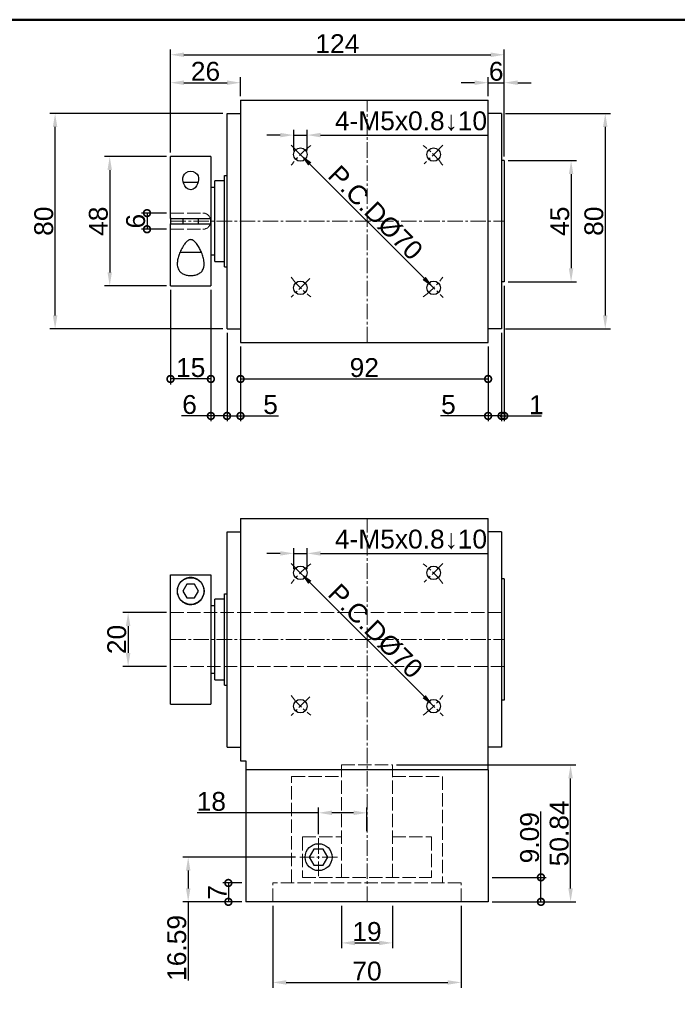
# Model space of a CAD drawing. Header units: millimetres. Extents: x 2723 to 3595, y 721 to 1332.
# Tile 3 of 8: x 2916 to 3160, y 967 to 1332. Entities that reach past the tile are written whole.
import ezdxf

# ---------------------------------------------------------------- set-up
doc = ezdxf.new("R2010")
doc.units = ezdxf.units.MM
doc.linetypes.add('CENTER2', pattern=[28.575, 19.05, -3.175, 3.175, -3.175])
doc.linetypes.add('DASHED', pattern=[0.2068, 0.1655, -0.0413])
for name, color, linetype, lineweight in [('中心線', 6, 'CENTER2', 5), ('剖面線', 2, 'DASHED', 5), ('圖框', 7, 'Continuous', 50), ('標註', 4, 'Continuous', 13)]:
    doc.layers.add(name, color=color, linetype=linetype, lineweight=lineweight)
doc.layers.add('產品', color=7, linetype='Continuous')
doc.styles.get("Standard").update_dxf_attribs({"font": 'arial.ttf'})
doc.dimstyles.new('yuetai', dxfattribs={"dimtxt": 7, "dimasz": 5, "dimexe": 2, "dimexo": 1.5, "dimtad": 1, "dimdsep": 46, "dimtxsty": 'Standard', "dimcen": 0, "dimadec": 0, "dimazin": 0, "dimtfac": 1, "dimtmove": 0, "dimatfit": 3, "dimfxl": 1, "dimarcsym": 0})

# ---------------------------------------------------------------- blocks, each defined once
blk = doc.blocks.new('標題欄框 下標註')
at = {"layer": '圖框'}
blk.add_lwpolyline([(2.28, 89.91), (287.28, 89.91), (287.28, 273.91), (2.28, 273.91)], close=True, dxfattribs=at)
blk = doc.blocks.new('_DotSmall')
at = {"color": 0, "linetype": 'ByBlock', "const_width": 0.5}
blk.add_lwpolyline([(-0.0625, 0, 1), (0.0625, 0, 1)], format="xyb", close=True, dxfattribs=at)
blk = doc.blocks.new('*D4')
at = {"layer": 'Defpoints', "color": 0, "transparency": 16777216}
for p in [(3089.71, 1013.86), (3109.34, 1013.86), (3089.71, 1004.77)]:
    blk.add_point(p, dxfattribs=at)
at = {"layer": '標註', "color": 0, "lineweight": -2, "transparency": 16777216}
for p, q in [((3109.34, 1013.86), (3109.34, 1038.3)), ((3091.21, 1013.86), (3111.34, 1013.86)), ((3109.34, 1004.77), (3109.34, 1013.86)), ((3091.21, 1004.77), (3111.34, 1004.77))]:
    blk.add_line(p, q, dxfattribs=at)
at = {"layer": '標註', "color": 0, "lineweight": -2, "transparency": 16777216, "xscale": 5, "yscale": 5, "zscale": 5}
for p, rotation in [((3109.34, 1013.86), 90), ((3109.34, 1004.77), 270)]:
    blk.add_blockref('_DotSmall', p, dxfattribs=dict(at, rotation=rotation))
at = {"layer": '標註', "color": 0, "transparency": 16777216, "insert": (3105.14, 1028.58), "char_height": 7, "attachment_point": 5, "rotation": 90}
blk.add_mtext('9.09', dxfattribs=at)
blk = doc.blocks.new('*D5')
at = {"layer": 'Defpoints', "color": 0, "transparency": 16777216}
for p in [(3054.21, 1055.61), (3120.34, 1055.61), (3089.71, 1004.77)]:
    blk.add_point(p, dxfattribs=at)
at = {"layer": '標註', "color": 0, "lineweight": -2, "transparency": 16777216}
for p, q in [((3055.71, 1055.61), (3122.34, 1055.61)), ((3120.34, 1009.77), (3120.34, 1050.61)), ((3091.21, 1004.77), (3122.34, 1004.77))]:
    blk.add_line(p, q, dxfattribs=at)
at = {"layer": '標註', "color": 0, "transparency": 16777216}
for points in [[(3119.51, 1050.61), (3121.18, 1050.61), (3120.34, 1055.61)], [(3119.51, 1009.77), (3121.18, 1009.77), (3120.34, 1004.77)]]:
    blk.add_solid(points, dxfattribs=at)
at = {"layer": '標註', "color": 0, "transparency": 16777216, "insert": (3116.15, 1030.19), "char_height": 7, "attachment_point": 5, "rotation": 90}
blk.add_mtext('50.84', dxfattribs=at)
blk = doc.blocks.new('*D6')
at = {"layer": 'Defpoints', "color": 0, "transparency": 16777216}
for p in [(2997.71, 1212.55), (3089.71, 1212.55), (3089.71, 1198.95)]:
    blk.add_point(p, dxfattribs=at)
at = {"layer": '標註', "color": 0, "lineweight": -2, "transparency": 16777216}
for p, q in [((2997.71, 1211.05), (2997.71, 1196.95)), ((3089.71, 1211.05), (3089.71, 1196.95)), ((2997.71, 1198.95), (3089.71, 1198.95))]:
    blk.add_line(p, q, dxfattribs=at)
at = {"layer": '標註', "color": 0, "lineweight": -2, "transparency": 16777216, "xscale": 5, "yscale": 5, "zscale": 5, "rotation": 180}
blk.add_blockref('_DotSmall', (2997.71, 1198.95), dxfattribs=at)
at = {"layer": '標註', "color": 0, "lineweight": -2, "transparency": 16777216, "xscale": 5, "yscale": 5, "zscale": 5}
blk.add_blockref('_DotSmall', (3089.71, 1198.95), dxfattribs=at)
at = {"layer": '標註', "color": 0, "transparency": 16777216, "insert": (3043.71, 1203.15), "char_height": 7, "attachment_point": 5}
blk.add_mtext('92', dxfattribs=at)
blk = doc.blocks.new('*D7')
at = {"layer": 'Defpoints', "color": 0, "transparency": 16777216}
for p in [(2992.71, 1217.55), (2997.71, 1212.55), (2992.71, 1185.23)]:
    blk.add_point(p, dxfattribs=at)
at = {"layer": '標註', "color": 0, "lineweight": -2, "transparency": 16777216}
for p, q in [((2992.71, 1216.05), (2992.71, 1183.23)), ((2997.71, 1211.05), (2997.71, 1183.23)), ((2992.71, 1185.23), (2997.71, 1185.23)), ((2997.71, 1185.23), (3011.82, 1185.23))]:
    blk.add_line(p, q, dxfattribs=at)
at = {"layer": '標註', "color": 0, "lineweight": -2, "transparency": 16777216, "xscale": 5, "yscale": 5, "zscale": 5, "rotation": 180}
blk.add_blockref('_DotSmall', (2992.71, 1185.23), dxfattribs=at)
at = {"layer": '標註', "color": 0, "lineweight": -2, "transparency": 16777216, "xscale": 5, "yscale": 5, "zscale": 5}
blk.add_blockref('_DotSmall', (2997.71, 1185.23), dxfattribs=at)
at = {"layer": '標註', "color": 0, "transparency": 16777216, "insert": (3008.88, 1189.41), "char_height": 7, "attachment_point": 5}
blk.add_mtext('5', dxfattribs=at)
blk = doc.blocks.new('*D8')
at = {"layer": 'Defpoints', "color": 0, "transparency": 16777216}
for p in [(3094.71, 1217.55), (3089.71, 1212.55), (3094.71, 1185.23)]:
    blk.add_point(p, dxfattribs=at)
at = {"layer": '標註', "color": 0, "lineweight": -2, "transparency": 16777216}
for p, q in [((3094.71, 1216.05), (3094.71, 1183.23)), ((3089.71, 1211.05), (3089.71, 1183.23)), ((3089.71, 1185.23), (3072.03, 1185.23)), ((3094.71, 1185.23), (3089.71, 1185.23))]:
    blk.add_line(p, q, dxfattribs=at)
at = {"layer": '標註', "color": 0, "lineweight": -2, "transparency": 16777216, "xscale": 5, "yscale": 5, "zscale": 5, "rotation": 180}
blk.add_blockref('_DotSmall', (3089.71, 1185.23), dxfattribs=at)
at = {"layer": '標註', "color": 0, "lineweight": -2, "transparency": 16777216, "xscale": 5, "yscale": 5, "zscale": 5}
blk.add_blockref('_DotSmall', (3094.71, 1185.23), dxfattribs=at)
at = {"layer": '標註', "color": 0, "transparency": 16777216, "insert": (3074.97, 1189.41), "char_height": 7, "attachment_point": 5}
blk.add_mtext('5', dxfattribs=at)
blk = doc.blocks.new('*D9')
at = {"layer": 'Defpoints', "color": 0, "transparency": 16777216}
for p in [(2971.71, 1233.55), (2986.71, 1233.55), (2971.71, 1198.95)]:
    blk.add_point(p, dxfattribs=at)
at = {"layer": '標註', "color": 0, "lineweight": -2, "transparency": 16777216}
for p, q in [((2971.71, 1232.05), (2971.71, 1196.95)), ((2986.71, 1232.05), (2986.71, 1196.95)), ((2986.71, 1198.95), (2971.71, 1198.95))]:
    blk.add_line(p, q, dxfattribs=at)
at = {"layer": '標註', "color": 0, "lineweight": -2, "transparency": 16777216, "xscale": 5, "yscale": 5, "zscale": 5, "rotation": 180}
blk.add_blockref('_DotSmall', (2971.71, 1198.95), dxfattribs=at)
at = {"layer": '標註', "color": 0, "lineweight": -2, "transparency": 16777216, "xscale": 5, "yscale": 5, "zscale": 5}
blk.add_blockref('_DotSmall', (2986.71, 1198.95), dxfattribs=at)
at = {"layer": '標註', "color": 0, "transparency": 16777216, "insert": (2979.21, 1203.15), "char_height": 7, "attachment_point": 5}
blk.add_mtext('15', dxfattribs=at)
blk = doc.blocks.new('*D10')
at = {"layer": 'Defpoints', "color": 0, "transparency": 16777216}
for p in [(3095.71, 1235.05), (3094.71, 1217.55), (3095.71, 1185.23)]:
    blk.add_point(p, dxfattribs=at)
at = {"layer": '標註', "color": 0, "lineweight": -2, "transparency": 16777216}
for p, q in [((3095.71, 1233.55), (3095.71, 1183.23)), ((3094.71, 1216.05), (3094.71, 1183.23)), ((3094.71, 1185.23), (3089.71, 1185.23)), ((3094.71, 1185.23), (3095.71, 1185.23)), ((3095.71, 1185.23), (3109.54, 1185.23))]:
    blk.add_line(p, q, dxfattribs=at)
at = {"layer": '標註', "color": 0, "lineweight": -2, "transparency": 16777216, "xscale": 5, "yscale": 5, "zscale": 5}
blk.add_blockref('_DotSmall', (3094.71, 1185.23), dxfattribs=at)
at = {"layer": '標註', "color": 0, "lineweight": -2, "transparency": 16777216, "xscale": 5, "yscale": 5, "zscale": 5, "rotation": 180}
blk.add_blockref('_DotSmall', (3095.71, 1185.23), dxfattribs=at)
at = {"layer": '標註', "color": 0, "transparency": 16777216, "insert": (3107.63, 1189.37), "char_height": 7, "attachment_point": 5}
blk.add_mtext('1', dxfattribs=at)
blk = doc.blocks.new('*D11')
at = {"layer": 'Defpoints', "color": 0, "transparency": 16777216}
for p in [(3095.71, 1280.05), (3095.71, 1235.05), (3120.54, 1235.05)]:
    blk.add_point(p, dxfattribs=at)
at = {"layer": '標註', "color": 0, "lineweight": -2, "transparency": 16777216}
for p, q in [((3097.21, 1280.05), (3122.54, 1280.05)), ((3120.54, 1275.05), (3120.54, 1240.05)), ((3097.21, 1235.05), (3122.54, 1235.05))]:
    blk.add_line(p, q, dxfattribs=at)
at = {"layer": '標註', "color": 0, "transparency": 16777216}
for points in [[(3119.71, 1275.05), (3121.37, 1275.05), (3120.54, 1280.05)], [(3119.71, 1240.05), (3121.37, 1240.05), (3120.54, 1235.05)]]:
    blk.add_solid(points, dxfattribs=at)
at = {"layer": '標註', "color": 0, "transparency": 16777216, "insert": (3116.35, 1257.55), "char_height": 7, "attachment_point": 5, "rotation": 90}
blk.add_mtext('45', dxfattribs=at)
blk = doc.blocks.new('*D12')
at = {"layer": 'Defpoints', "color": 0, "transparency": 16777216}
for p in [(3094.71, 1297.55), (3094.71, 1217.55), (3133.23, 1217.55)]:
    blk.add_point(p, dxfattribs=at)
at = {"layer": '標註', "color": 0, "lineweight": -2, "transparency": 16777216}
for p, q in [((3096.21, 1297.55), (3135.23, 1297.55)), ((3133.23, 1292.55), (3133.23, 1222.55)), ((3096.21, 1217.55), (3135.23, 1217.55))]:
    blk.add_line(p, q, dxfattribs=at)
at = {"layer": '標註', "color": 0, "transparency": 16777216}
for points in [[(3132.39, 1292.55), (3134.06, 1292.55), (3133.23, 1297.55)], [(3132.39, 1222.55), (3134.06, 1222.55), (3133.23, 1217.55)]]:
    blk.add_solid(points, dxfattribs=at)
at = {"layer": '標註', "color": 0, "transparency": 16777216, "insert": (3129.03, 1257.55), "char_height": 7, "attachment_point": 5, "rotation": 90}
blk.add_mtext('80', dxfattribs=at)
blk = doc.blocks.new('*D19')
at = {"layer": 'Defpoints', "color": 0, "transparency": 16777216}
for p in [(3019.97, 1126.95), (3019.97, 1126.95), (3069.46, 1077.45)]:
    blk.add_point(p, dxfattribs=at)
at = {"layer": '標註', "color": 0, "lineweight": -2, "transparency": 16777216}
for p, q in [((3018.91, 1125.88), (3018.55, 1125.53)), ((3065.93, 1080.98), (3023.5, 1123.41)), ((3068.4, 1076.39), (3068.05, 1076.03))]:
    blk.add_line(p, q, dxfattribs=at)
at = {"layer": '標註', "color": 0, "transparency": 16777216}
for points in [[(3024.09, 1124), (3022.91, 1122.82), (3019.97, 1126.95)], [(3066.52, 1081.57), (3065.34, 1080.39), (3069.46, 1077.45)]]:
    blk.add_solid(points, dxfattribs=at)
at = {"layer": '標註', "color": 0, "transparency": 16777216, "insert": (3047.82, 1105.3), "char_height": 7, "attachment_point": 5, "rotation": 315}
blk.add_mtext('P.C.DØ70', dxfattribs=at)
blk = doc.blocks.new('*D21')
at = {"layer": 'Defpoints', "color": 0, "transparency": 16777216}
for p in [(3035.21, 1004.77), (3054.21, 1004.77), (3054.21, 989.51)]:
    blk.add_point(p, dxfattribs=at)
at = {"layer": '標註', "color": 0, "lineweight": -2, "transparency": 16777216}
for p, q in [((3035.21, 1003.27), (3035.21, 987.51)), ((3054.21, 1003.27), (3054.21, 987.51)), ((3040.21, 989.51), (3049.21, 989.51))]:
    blk.add_line(p, q, dxfattribs=at)
at = {"layer": '標註', "color": 0, "transparency": 16777216}
for points in [[(3040.21, 990.34), (3040.21, 988.67), (3035.21, 989.51)], [(3049.21, 990.34), (3049.21, 988.67), (3054.21, 989.51)]]:
    blk.add_solid(points, dxfattribs=at)
at = {"layer": '標註', "color": 0, "transparency": 16777216, "insert": (3044.71, 993.71), "char_height": 7, "attachment_point": 5}
blk.add_mtext('19', dxfattribs=at)
blk = doc.blocks.new('*D22')
at = {"layer": 'Defpoints', "color": 0, "transparency": 16777216}
for p in [(3009.71, 1004.77), (3079.71, 1004.77), (3079.71, 974.83)]:
    blk.add_point(p, dxfattribs=at)
at = {"layer": '標註', "color": 0, "lineweight": -2, "transparency": 16777216}
for p, q in [((3009.71, 1003.27), (3009.71, 972.83)), ((3079.71, 1003.27), (3079.71, 972.83)), ((3014.71, 974.83), (3074.71, 974.83))]:
    blk.add_line(p, q, dxfattribs=at)
at = {"layer": '標註', "color": 0, "transparency": 16777216}
for points in [[(3014.71, 975.66), (3014.71, 973.99), (3009.71, 974.83)], [(3074.71, 975.66), (3074.71, 973.99), (3079.71, 974.83)]]:
    blk.add_solid(points, dxfattribs=at)
at = {"layer": '標註', "color": 0, "transparency": 16777216, "insert": (3044.71, 979.02), "char_height": 7, "attachment_point": 5}
blk.add_mtext('70', dxfattribs=at)
blk = doc.blocks.new('*D23')
at = {"layer": 'Defpoints', "color": 0, "transparency": 16777216}
for p in [(2971.71, 1281.55), (2949.13, 1233.55), (2971.71, 1233.55)]:
    blk.add_point(p, dxfattribs=at)
at = {"layer": '標註', "color": 0, "lineweight": -2, "transparency": 16777216}
for p, q in [((2970.21, 1281.55), (2947.13, 1281.55)), ((2949.13, 1276.55), (2949.13, 1238.55)), ((2970.21, 1233.55), (2947.13, 1233.55))]:
    blk.add_line(p, q, dxfattribs=at)
at = {"layer": '標註', "color": 0, "transparency": 16777216}
for points in [[(2948.3, 1276.55), (2949.96, 1276.55), (2949.13, 1281.55)], [(2948.3, 1238.55), (2949.96, 1238.55), (2949.13, 1233.55)]]:
    blk.add_solid(points, dxfattribs=at)
at = {"layer": '標註', "color": 0, "transparency": 16777216, "insert": (2944.93, 1257.55), "char_height": 7, "attachment_point": 5, "rotation": 90}
blk.add_mtext('48', dxfattribs=at)
blk = doc.blocks.new('*D24')
at = {"layer": 'Defpoints', "color": 0, "transparency": 16777216}
for p in [(2928.84, 1297.55), (2992.71, 1297.55), (2992.71, 1217.55)]:
    blk.add_point(p, dxfattribs=at)
at = {"layer": '標註', "color": 0, "lineweight": -2, "transparency": 16777216}
for p, q in [((2991.21, 1297.55), (2926.84, 1297.55)), ((2928.84, 1222.55), (2928.84, 1292.55)), ((2991.21, 1217.55), (2926.84, 1217.55))]:
    blk.add_line(p, q, dxfattribs=at)
at = {"layer": '標註', "color": 0, "transparency": 16777216}
for points in [[(2928, 1292.55), (2929.67, 1292.55), (2928.84, 1297.55)], [(2928, 1222.55), (2929.67, 1222.55), (2928.84, 1217.55)]]:
    blk.add_solid(points, dxfattribs=at)
at = {"layer": '標註', "color": 0, "transparency": 16777216, "insert": (2924.64, 1257.55), "char_height": 7, "attachment_point": 5, "rotation": 90}
blk.add_mtext('80', dxfattribs=at)
blk = doc.blocks.new('*D25')
at = {"layer": 'Defpoints', "color": 0, "transparency": 16777216}
for p in [(2986.71, 1233.55), (2992.71, 1217.55), (2986.71, 1185.23)]:
    blk.add_point(p, dxfattribs=at)
at = {"layer": '標註', "color": 0, "lineweight": -2, "transparency": 16777216}
for p, q in [((2986.71, 1232.05), (2986.71, 1183.23)), ((2992.71, 1216.05), (2992.71, 1183.23)), ((2986.71, 1185.23), (2975.84, 1185.23)), ((2992.71, 1185.23), (2986.71, 1185.23))]:
    blk.add_line(p, q, dxfattribs=at)
at = {"layer": '標註', "color": 0, "lineweight": -2, "transparency": 16777216, "xscale": 5, "yscale": 5, "zscale": 5, "rotation": 180}
blk.add_blockref('_DotSmall', (2986.71, 1185.23), dxfattribs=at)
at = {"layer": '標註', "color": 0, "lineweight": -2, "transparency": 16777216, "xscale": 5, "yscale": 5, "zscale": 5}
blk.add_blockref('_DotSmall', (2992.71, 1185.23), dxfattribs=at)
at = {"layer": '標註', "color": 0, "transparency": 16777216, "insert": (2978.78, 1189.43), "char_height": 7, "attachment_point": 5}
blk.add_mtext('6', dxfattribs=at)
blk = doc.blocks.new('*D27')
at = {"layer": 'Defpoints', "color": 0, "transparency": 16777216}
for p in [(2971.71, 1260.56), (2962.98, 1254.56), (2971.71, 1254.56)]:
    blk.add_point(p, dxfattribs=at)
at = {"layer": '標註', "color": 0, "lineweight": -2, "transparency": 16777216}
for p, q in [((2970.21, 1260.56), (2960.98, 1260.56)), ((2962.98, 1260.56), (2962.98, 1254.56)), ((2970.21, 1254.56), (2960.98, 1254.56))]:
    blk.add_line(p, q, dxfattribs=at)
at = {"layer": '標註', "color": 0, "lineweight": -2, "transparency": 16777216, "xscale": 5, "yscale": 5, "zscale": 5}
for p, rotation in [((2962.98, 1260.56), 90), ((2962.98, 1254.56), 270)]:
    blk.add_blockref('_DotSmall', p, dxfattribs=dict(at, rotation=rotation))
at = {"layer": '標註', "color": 0, "transparency": 16777216, "insert": (2958.78, 1257.56), "char_height": 7, "attachment_point": 5, "rotation": 90}
blk.add_mtext('6', dxfattribs=at)
blk = doc.blocks.new('*D36')
at = {"layer": 'Defpoints', "color": 0, "transparency": 16777216}
for p in [(3044.71, 1037.83), (3026.71, 1028.36), (3044.71, 1029.49)]:
    blk.add_point(p, dxfattribs=at)
at = {"layer": '標註', "color": 0, "lineweight": -2, "transparency": 16777216}
for p, q in [((3026.71, 1029.86), (3026.71, 1039.83)), ((3044.71, 1030.99), (3044.71, 1039.83)), ((3026.71, 1037.83), (2981.56, 1037.83)), ((3039.71, 1037.83), (3031.71, 1037.83))]:
    blk.add_line(p, q, dxfattribs=at)
at = {"layer": '標註', "color": 0, "transparency": 16777216}
for points in [[(3031.71, 1038.66), (3031.71, 1036.99), (3026.71, 1037.83)], [(3039.71, 1038.66), (3039.71, 1036.99), (3044.71, 1037.83)]]:
    blk.add_solid(points, dxfattribs=at)
at = {"layer": '標註', "color": 0, "transparency": 16777216, "insert": (2986.88, 1042.02), "char_height": 7, "attachment_point": 5}
blk.add_mtext('18', dxfattribs=at)
blk = doc.blocks.new('*D37')
at = {"layer": 'Defpoints', "color": 0, "transparency": 16777216}
for p in [(3019.71, 1021.36), (2978.28, 1004.77), (2999.71, 1004.77)]:
    blk.add_point(p, dxfattribs=at)
at = {"layer": '標註', "color": 0, "lineweight": -2, "transparency": 16777216}
for p, q in [((3018.21, 1021.36), (2976.28, 1021.36)), ((2978.28, 1016.36), (2978.28, 1009.77)), ((2998.21, 1004.77), (2976.28, 1004.77)), ((2978.28, 1004.77), (2978.28, 975.54))]:
    blk.add_line(p, q, dxfattribs=at)
at = {"layer": '標註', "color": 0, "transparency": 16777216}
for points in [[(2977.44, 1016.36), (2979.11, 1016.36), (2978.28, 1021.36)], [(2977.44, 1009.77), (2979.11, 1009.77), (2978.28, 1004.77)]]:
    blk.add_solid(points, dxfattribs=at)
at = {"layer": '標註', "color": 0, "transparency": 16777216, "insert": (2974.08, 987.65), "char_height": 7, "attachment_point": 5, "rotation": 90}
blk.add_mtext('16.59', dxfattribs=at)
blk = doc.blocks.new('*D40')
at = {"layer": 'Defpoints', "color": 0, "transparency": 16777216}
for p in [(2971.71, 1112.2), (2955.97, 1092.2), (2971.71, 1092.2)]:
    blk.add_point(p, dxfattribs=at)
at = {"layer": '標註', "color": 0, "lineweight": -2, "transparency": 16777216}
for p, q in [((2970.21, 1112.2), (2953.97, 1112.2)), ((2955.97, 1107.2), (2955.97, 1097.2)), ((2970.21, 1092.2), (2953.97, 1092.2))]:
    blk.add_line(p, q, dxfattribs=at)
at = {"layer": '標註', "color": 0, "transparency": 16777216}
for points in [[(2955.14, 1107.2), (2956.81, 1107.2), (2955.97, 1112.2)], [(2955.14, 1097.2), (2956.81, 1097.2), (2955.97, 1092.2)]]:
    blk.add_solid(points, dxfattribs=at)
at = {"layer": '標註', "color": 0, "transparency": 16777216, "insert": (2951.77, 1102.2), "char_height": 7, "attachment_point": 5, "rotation": 90}
blk.add_mtext('20', dxfattribs=at)
blk = doc.blocks.new('*D41')
at = {"layer": 'Defpoints', "color": 0, "transparency": 16777216}
for p in [(3022.47, 1134.17), (3017.47, 1126.95), (3022.47, 1126.95)]:
    blk.add_point(p, dxfattribs=at)
at = {"layer": '標註', "color": 0, "lineweight": -2, "transparency": 16777216}
for p, q in [((3012.47, 1134.17), (3007.47, 1134.17)), ((3017.47, 1128.45), (3017.47, 1136.17)), ((3017.47, 1134.17), (3022.47, 1134.17)), ((3022.47, 1128.45), (3022.47, 1136.17)), ((3027.47, 1134.17), (3089.65, 1134.17))]:
    blk.add_line(p, q, dxfattribs=at)
at = {"layer": '標註', "color": 0, "transparency": 16777216}
for points in [[(3012.47, 1135.01), (3012.47, 1133.34), (3017.47, 1134.17)], [(3027.47, 1135.01), (3027.47, 1133.34), (3022.47, 1134.17)]]:
    blk.add_solid(points, dxfattribs=at)
at = {"layer": '標註', "color": 0, "transparency": 16777216, "insert": (3061.06, 1139.34), "char_height": 7, "attachment_point": 5}
blk.add_mtext('4-M5x0.8↓10', dxfattribs=at)
blk = doc.blocks.new('*D42')
at = {"layer": 'Defpoints', "color": 0, "transparency": 16777216}
for p in [(2999.71, 1011.77), (2993.21, 1004.77), (2999.71, 1004.77)]:
    blk.add_point(p, dxfattribs=at)
at = {"layer": '標註', "color": 0, "lineweight": -2, "transparency": 16777216}
for p, q in [((2998.21, 1011.77), (2991.21, 1011.77)), ((2993.21, 1011.77), (2993.21, 1004.77)), ((2998.21, 1004.77), (2991.21, 1004.77))]:
    blk.add_line(p, q, dxfattribs=at)
at = {"layer": '標註', "color": 0, "lineweight": -2, "transparency": 16777216, "xscale": 5, "yscale": 5, "zscale": 5}
for p, rotation in [((2993.21, 1011.77), 90), ((2993.21, 1004.77), 270)]:
    blk.add_blockref('_DotSmall', p, dxfattribs=dict(at, rotation=rotation))
at = {"layer": '標註', "color": 0, "transparency": 16777216, "insert": (2989.09, 1008.27), "char_height": 7, "attachment_point": 5, "rotation": 90}
blk.add_mtext('7', dxfattribs=at)
blk = doc.blocks.new('*D44')
at = {"layer": 'Defpoints', "color": 0, "transparency": 16777216}
for p in [(3019.97, 1282.3), (3019.97, 1282.3), (3069.46, 1232.81)]:
    blk.add_point(p, dxfattribs=at)
at = {"layer": '標註', "color": 0, "lineweight": -2, "transparency": 16777216}
for p, q in [((3018.91, 1281.24), (3018.55, 1280.89)), ((3065.93, 1236.34), (3023.5, 1278.77)), ((3068.4, 1231.74), (3068.05, 1231.39))]:
    blk.add_line(p, q, dxfattribs=at)
at = {"layer": '標註', "color": 0, "transparency": 16777216}
for points in [[(3024.09, 1279.36), (3022.91, 1278.18), (3019.97, 1282.3)], [(3066.52, 1236.93), (3065.34, 1235.75), (3069.46, 1232.81)]]:
    blk.add_solid(points, dxfattribs=at)
at = {"layer": '標註', "color": 0, "transparency": 16777216, "insert": (3047.82, 1260.66), "char_height": 7, "attachment_point": 5, "rotation": 315}
blk.add_mtext('P.C.DØ70', dxfattribs=at)
blk = doc.blocks.new('*D45')
at = {"layer": 'Defpoints', "color": 0, "transparency": 16777216}
for p in [(3022.47, 1289.53), (3017.47, 1282.3), (3022.47, 1282.3)]:
    blk.add_point(p, dxfattribs=at)
at = {"layer": '標註', "color": 0, "lineweight": -2, "transparency": 16777216}
for p, q in [((3017.47, 1283.8), (3017.47, 1291.53)), ((3022.47, 1283.8), (3022.47, 1291.53)), ((3012.47, 1289.53), (3007.47, 1289.53)), ((3017.47, 1289.53), (3022.47, 1289.53)), ((3027.47, 1289.53), (3089.65, 1289.53))]:
    blk.add_line(p, q, dxfattribs=at)
at = {"layer": '標註', "color": 0, "transparency": 16777216}
for points in [[(3012.47, 1290.36), (3012.47, 1288.7), (3017.47, 1289.53)], [(3027.47, 1290.36), (3027.47, 1288.7), (3022.47, 1289.53)]]:
    blk.add_solid(points, dxfattribs=at)
at = {"layer": '標註', "color": 0, "transparency": 16777216, "insert": (3061.06, 1294.69), "char_height": 7, "attachment_point": 5}
blk.add_mtext('4-M5x0.8↓10', dxfattribs=at)
blk = doc.blocks.new('*D48')
at = {"layer": 'Defpoints', "color": 0, "transparency": 16777216}
for p in [(3095.71, 1319.36), (2971.71, 1281.55), (3095.71, 1280.05)]:
    blk.add_point(p, dxfattribs=at)
at = {"layer": '標註', "color": 0, "lineweight": -2, "transparency": 16777216}
for p, q in [((2971.71, 1283.05), (2971.71, 1321.36)), ((3095.71, 1281.55), (3095.71, 1321.36)), ((2976.71, 1319.36), (3090.71, 1319.36))]:
    blk.add_line(p, q, dxfattribs=at)
at = {"layer": '標註', "color": 0, "transparency": 16777216}
for points in [[(2976.71, 1320.2), (2976.71, 1318.53), (2971.71, 1319.36)], [(3090.71, 1320.2), (3090.71, 1318.53), (3095.71, 1319.36)]]:
    blk.add_solid(points, dxfattribs=at)
at = {"layer": '標註', "color": 0, "transparency": 16777216, "insert": (3033.71, 1323.5), "char_height": 7, "attachment_point": 5}
blk.add_mtext('124', dxfattribs=at)
blk = doc.blocks.new('*D49')
at = {"layer": 'Defpoints', "color": 0, "ltscale": 5, "transparency": 16777216}
for p in [(2997.71, 1309), (2997.71, 1302.55), (2971.71, 1281.55)]:
    blk.add_point(p, dxfattribs=at)
at = {"layer": '標註', "color": 0, "lineweight": -2, "ltscale": 5, "transparency": 16777216}
for p, q in [((2971.71, 1283.05), (2971.71, 1311)), ((2997.71, 1304.05), (2997.71, 1311)), ((2976.71, 1309), (2992.71, 1309))]:
    blk.add_line(p, q, dxfattribs=at)
at = {"layer": '標註', "color": 0, "ltscale": 5, "transparency": 16777216}
for points in [[(2976.71, 1309.83), (2976.71, 1308.16), (2971.71, 1309)], [(2992.71, 1309.83), (2992.71, 1308.16), (2997.71, 1309)]]:
    blk.add_solid(points, dxfattribs=at)
at = {"layer": '標註', "color": 0, "ltscale": 5, "transparency": 16777216, "insert": (2984.71, 1313.19), "char_height": 7, "attachment_point": 5}
blk.add_mtext('26', dxfattribs=at)
blk = doc.blocks.new('*D50')
at = {"layer": 'Defpoints', "color": 0, "ltscale": 5, "transparency": 16777216}
for p in [(3095.71, 1309), (3089.71, 1302.55), (3095.71, 1280.05)]:
    blk.add_point(p, dxfattribs=at)
at = {"layer": '標註', "color": 0, "lineweight": -2, "ltscale": 5, "transparency": 16777216}
for p, q in [((3089.71, 1304.05), (3089.71, 1311)), ((3095.71, 1281.55), (3095.71, 1311)), ((3084.71, 1309), (3079.71, 1309)), ((3089.71, 1309), (3095.71, 1309)), ((3100.71, 1309), (3105.71, 1309))]:
    blk.add_line(p, q, dxfattribs=at)
at = {"layer": '標註', "color": 0, "ltscale": 5, "transparency": 16777216}
for points in [[(3084.71, 1309.83), (3084.71, 1308.16), (3089.71, 1309)], [(3100.71, 1309.83), (3100.71, 1308.16), (3095.71, 1309)]]:
    blk.add_solid(points, dxfattribs=at)
at = {"layer": '標註', "color": 0, "ltscale": 5, "transparency": 16777216, "insert": (3092.71, 1313.19), "char_height": 7, "attachment_point": 5}
blk.add_mtext('6', dxfattribs=at)

msp = doc.modelspace()

# ---------------------------------------------------------------- linework, layer by layer
at = {"layer": '中心線', "ltscale": 0.3}
for p, q in [((3044.715, 1212.554), (3044.715, 1302.554)), ((3016.482, 1285.787), (3023.45, 1278.818)), ((3072.94, 1285.779), (3065.988, 1278.827)), ((2971.715, 1257.562), (3095.715, 1257.554)), ((3023.449, 1236.288), (3016.484, 1229.323)), ((3065.888, 1236.381), (3073.039, 1229.229)), ((3044.715, 1004.767), (3044.715, 1147.197)), ((3016.482, 1130.43), (3023.45, 1123.461)), ((3072.94, 1130.422), (3065.988, 1123.47)), ((2971.715, 1102.187), (3095.715, 1102.197)), ((3023.449, 1080.931), (3016.484, 1073.966)), ((3065.888, 1081.024), (3073.039, 1073.872)), ((3026.715, 1028.357), (3026.715, 1014.357)), ((3033.715, 1021.357), (3019.715, 1021.357))]:
    msp.add_line(p, q, dxfattribs=at)
for centre, start, end in [((3044.715, 1257.554), 126.54531, 143.45469), ((3044.715, 1257.554), 36.54531, 53.45469), ((3044.715, 1257.554), 216.54531, 233.45469), ((3044.715, 1257.554), 306.54531, 323.45469), ((3044.715, 1102.197), 126.54531, 143.45469), ((3044.715, 1102.197), 36.54531, 53.45469), ((3044.715, 1102.197), 216.54531, 233.45469), ((3044.715, 1102.197), 306.54531, 323.45469)]:
    msp.add_arc(centre, 35, start, end, dxfattribs=at)
at = {"layer": '剖面線', "ltscale": 30}
for p, q in [((2971.715, 1260.562), (2983.715, 1260.561)), ((2971.715, 1254.561), (2983.774, 1254.561)), ((2971.715, 1112.195), (3095.715, 1112.195)), ((3095.715, 1092.195), (2971.715, 1092.195)), ((3035.215, 1013.857), (3035.215, 1055.612)), ((3035.215, 1055.612), (3054.215, 1055.612)), ((3054.215, 1013.857), (3054.215, 1055.612)), ((3016.715, 1011.767), (3016.715, 1051.367)), ((3016.715, 1051.367), (3035.215, 1051.367)), ((3054.215, 1051.367), (3072.715, 1051.367)), ((3072.715, 1051.367), (3072.715, 1011.767)), ((3020.715, 1028.857), (3020.715, 1013.857)), ((3020.715, 1028.857), (3035.215, 1028.857)), ((3054.215, 1028.857), (3068.715, 1028.857)), ((3068.715, 1028.857), (3068.715, 1013.857)), ((3020.715, 1013.857), (3068.715, 1013.857)), ((3079.715, 1011.767), (3009.715, 1011.767)), ((3009.715, 1004.767), (3009.715, 1011.767)), ((3079.715, 1004.767), (3079.715, 1011.767)), ((3009.715, 1004.767), (3079.715, 1004.767))]:
    msp.add_line(p, q, dxfattribs=at)
for start, end in [(19.33303, 89.99651), (271.13481, 340.39047)]:
    msp.add_arc((2983.715, 1257.561), 3, start, end, dxfattribs=at)
at = {"layer": '產品'}
for p, q in [((2997.715, 1302.554), (3089.715, 1302.554)), ((2997.715, 1302.554), (2997.715, 1212.554)), ((3089.715, 1212.554), (3089.715, 1302.554)), ((2992.715, 1217.554), (2992.715, 1297.554)), ((2992.715, 1297.554), (2997.715, 1297.554)), ((3094.715, 1297.554), (3089.715, 1297.554)), ((3094.715, 1297.554), (3094.715, 1217.554)), ((2986.715, 1281.554), (2971.715, 1281.554)), ((2971.715, 1258.554), (2971.715, 1281.554)), ((2986.715, 1281.554), (2986.715, 1258.554)), ((3095.715, 1280.054), (3094.715, 1280.054)), ((3095.715, 1280.054), (3095.715, 1235.054)), ((2991.715, 1240.554), (2991.715, 1274.554)), ((2991.715, 1274.554), (2992.715, 1274.554)), ((2988.215, 1270.054), (2986.715, 1270.054)), ((2991.715, 1272.554), (2988.215, 1272.554)), ((2988.215, 1242.554), (2988.215, 1272.554)), ((2971.715, 1258.569), (2971.715, 1256.554)), ((2971.915, 1258.554), (2971.715, 1258.554)), ((2971.915, 1258.554), (2986.715, 1258.554)), ((2976.265, 1258.554), (2976.265, 1256.554)), ((2982.165, 1256.554), (2982.165, 1258.554)), ((2986.715, 1258.554), (2986.715, 1256.554)), ((2971.715, 1233.554), (2971.715, 1256.554)), ((2971.715, 1256.554), (2971.915, 1256.554)), ((2971.915, 1256.554), (2986.715, 1256.554)), ((2986.715, 1256.554), (2986.715, 1233.554)), ((2983.25, 1245.954), (2975.19, 1245.954)), ((2986.715, 1245.054), (2988.215, 1245.054)), ((2988.215, 1242.554), (2991.715, 1242.554)), ((2991.715, 1240.554), (2992.715, 1240.554)), ((2971.715, 1233.554), (2986.715, 1233.554)), ((3095.715, 1235.054), (3094.715, 1235.054)), ((2992.715, 1217.554), (2997.715, 1217.554)), ((3094.715, 1217.554), (3089.715, 1217.554)), ((2997.715, 1212.554), (3089.715, 1212.554)), ((2997.715, 1147.197), (3089.715, 1147.197)), ((2997.715, 1147.197), (2997.715, 1057.197)), ((3089.715, 1053.767), (3089.715, 1147.197)), ((2992.715, 1062.197), (2992.715, 1142.197)), ((2992.715, 1142.197), (2997.715, 1142.197)), ((3094.715, 1142.197), (3089.715, 1142.197)), ((3094.715, 1142.197), (3094.715, 1062.197)), ((2971.715, 1078.197), (2971.715, 1126.176)), ((2971.715, 1126.176), (2986.715, 1126.176)), ((2977.771, 1122.697), (2976.328, 1120.197)), ((2980.658, 1122.697), (2977.771, 1122.697)), ((2982.102, 1120.197), (2980.658, 1122.697)), ((2986.715, 1126.176), (2986.715, 1078.197)), ((3095.715, 1124.697), (3094.715, 1124.697)), ((3095.715, 1124.697), (3095.715, 1079.697)), ((2976.328, 1120.197), (2977.771, 1117.697)), ((2980.658, 1117.697), (2982.102, 1120.197)), ((2991.715, 1085.197), (2991.715, 1119.197)), ((2991.715, 1119.197), (2992.715, 1119.197)), ((2977.771, 1117.697), (2980.658, 1117.697)), ((2991.715, 1117.197), (2988.215, 1117.197)), ((2988.215, 1087.197), (2988.215, 1117.197)), ((2988.215, 1114.697), (2986.715, 1114.697)), ((2986.715, 1089.697), (2988.215, 1089.697)), ((2988.215, 1087.197), (2991.715, 1087.197)), ((2991.715, 1085.197), (2992.715, 1085.197)), ((3095.715, 1079.697), (3094.715, 1079.697)), ((2971.715, 1078.197), (2986.715, 1078.197)), ((2992.715, 1062.197), (2997.715, 1062.197)), ((3094.715, 1062.197), (3089.715, 1062.197)), ((2997.715, 1057.197), (2999.715, 1057.197)), ((2999.715, 1057.197), (2999.715, 1053.767)), ((3089.715, 1053.767), (2999.715, 1053.767)), ((2999.715, 1053.767), (2999.715, 1004.767)), ((3089.715, 1053.767), (3089.715, 1004.767)), ((3089.715, 1004.767), (2999.715, 1004.767))]:
    msp.add_line(p, q, dxfattribs=at)
at = {"layer": '產品', "ltscale": 5}
msp.add_line((2981.974, 1271.954), (2976.455, 1271.954), dxfattribs=at)
at = {"layer": '產品', "flags": 128}
msp.add_lwpolyline([(2979.215, 1269.182), (2978.309, 1269.411), (2977.57, 1269.968), (2977.036, 1270.641), (2976.64, 1271.394), (2976.381, 1272.178), (2976.265, 1272.945), (2976.291, 1273.673), (2976.482, 1274.395), (2976.866, 1275.045), (2977.444, 1275.573), (2978.26, 1275.952), (2979.215, 1276.088), (2980.169, 1275.952), (2980.985, 1275.573), (2981.564, 1275.045), (2981.948, 1274.395), (2982.139, 1273.673), (2982.165, 1272.945), (2982.048, 1272.178), (2981.789, 1271.394), (2981.393, 1270.641), (2980.859, 1269.968), (2980.121, 1269.411), (2979.215, 1269.182)], dxfattribs=at)
at = {"layer": '產品'}
msp.add_lwpolyline([(3028.447, 1018.357), (3030.179, 1021.357), (3028.447, 1024.357), (3024.983, 1024.357), (3023.251, 1021.357), (3024.983, 1018.357)], close=True, dxfattribs=at)
for centre, radius in [((3019.966, 1282.303), 2.5), ((3069.464, 1282.303), 2.5), ((3019.966, 1232.805), 2.5), ((3069.464, 1232.805), 2.5), ((3019.966, 1126.946), 2.5), ((3069.464, 1126.946), 2.5), ((2979.215, 1120.197), 4.95), ((3019.966, 1077.448), 2.5), ((3069.464, 1077.448), 2.5), ((3026.715, 1021.357), 5)]:
    msp.add_circle(centre, radius, dxfattribs=at)
at = {"layer": '產品', "ltscale": 5}
msp.add_arc((2983.715, 1257.561), 3, 340.39047, 19.33303, dxfattribs=at)
at = {"layer": '產品'}
for points in [[(2974.215, 1241.679), (2974.247, 1242.185), (2974.312, 1243.197), (2974.772, 1244.832), (2975.43, 1246.525), (2976.236, 1248.059), (2976.989, 1249.176), (2977.595, 1249.876), (2978.097, 1250.314), (2978.652, 1250.628), (2979.228, 1250.735), (2979.843, 1250.606), (2980.411, 1250.26), (2980.939, 1249.768), (2981.609, 1248.956), (2982.348, 1247.803), (2983.122, 1246.22), (2983.766, 1244.541), (2984.14, 1242.968), (2984.249, 1241.633), (2984.149, 1240.611), (2983.869, 1239.748), (2983.476, 1239.085), (2982.965, 1238.549), (2982.375, 1238.125), (2981.662, 1237.786), (2980.885, 1237.55), (2980.083, 1237.416), (2979.081, 1237.353), (2977.854, 1237.455), (2976.548, 1237.838), (2975.456, 1238.493), (2974.745, 1239.343), (2974.361, 1240.286), (2974.228, 1241.051), (2974.218, 1241.529), (2974.215, 1241.679)], [(2974.215, 1120.197), (2974.247, 1120.621), (2974.312, 1121.47), (2974.772, 1122.577), (2975.43, 1123.541), (2976.236, 1124.257), (2976.989, 1124.693), (2977.595, 1124.938), (2978.097, 1125.08), (2978.652, 1125.176), (2979.228, 1125.208), (2979.843, 1125.17), (2980.411, 1125.063), (2980.939, 1124.901), (2981.609, 1124.613), (2982.348, 1124.145), (2983.122, 1123.38), (2983.766, 1122.397), (2984.14, 1121.287), (2984.249, 1120.176), (2984.149, 1119.213), (2983.869, 1118.3), (2983.476, 1117.534), (2982.965, 1116.859), (2982.375, 1116.291), (2981.662, 1115.809), (2980.885, 1115.458), (2980.083, 1115.253), (2979.081, 1115.155), (2977.854, 1115.315), (2976.548, 1115.892), (2975.456, 1116.801), (2974.745, 1117.851), (2974.361, 1118.88), (2974.228, 1119.634), (2974.218, 1120.062), (2974.215, 1120.197)]]:
    msp.add_open_spline(points, degree=3, knots=[0, 0, 0, 0, 0.04624781, 0.09256402, 0.14141519, 0.19024891, 0.22363203, 0.24049634, 0.25729945, 0.27118852, 0.28522641, 0.29731976, 0.31447521, 0.33172793, 0.34903276, 0.39090027, 0.43284461, 0.48356198, 0.53422801, 0.56979555, 0.60531689, 0.63255974, 0.65976714, 0.68117632, 0.70256517, 0.7241405, 0.74569606, 0.76417469, 0.78264892, 0.81616429, 0.8494194, 0.88464563, 0.92436056, 0.95504833, 0.98578194, 1, 1, 1, 1], dxfattribs=at)

# ---------------------------------------------------------------- block references
at = {"layer": '圖框', "xscale": 3.057730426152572, "yscale": 3.057730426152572, "zscale": 3.057730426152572}
msp.add_blockref('標題欄框 下標註', (2716.227, 494.849), dxfattribs=at)
msp.add_blockref('標題欄框 下標註', (2716.227, 494.849), dxfattribs=at)
msp.add_blockref('標題欄框 下標註', (2716.227, 494.849), dxfattribs=at)

# ---------------------------------------------------------------- dimensions: what is measured, and where the dimension line sits
at = {"layer": '標註'}
for base, p1, p2, picture, middle in [((3095.715, 1319.362), (2971.715, 1281.554), (3095.715, 1280.054), '*D48', (3033.715, 1323.501)), ((3079.715, 974.826), (3009.715, 1004.767), (3079.715, 1004.767), '*D22', (3044.715, 979.025)), ((3054.215, 989.506), (3035.215, 1004.767), (3054.215, 1004.767), '*D21', (3044.715, 993.705))]:
    dim = msp.add_linear_dim(base=base, p1=p1, p2=p2, dimstyle='yuetai', dxfattribs=at)
    dim.commit()
    dim.dimension.update_dxf_attribs({"geometry": picture, "text_midpoint": middle})
at = {"layer": '標註', "ltscale": 5}
for base, p1, p2, picture, middle in [((2997.715, 1308.995), (2971.715, 1281.554), (2997.715, 1302.554), '*D49', (2984.715, 1313.194)), ((3095.715, 1308.995), (3089.715, 1302.554), (3095.715, 1280.054), '*D50', (3092.715, 1313.194))]:
    dim = msp.add_linear_dim(base=base, p1=p1, p2=p2, dimstyle='yuetai', dxfattribs=at)
    dim.commit()
    dim.dimension.update_dxf_attribs({"geometry": picture, "text_midpoint": middle})
at = {"layer": '標註'}
for base, p1, p2, picture, middle in [((3022.466, 1289.53), (3017.466, 1282.303), (3022.466, 1282.303), '*D45', (3061.06, 1294.693)), ((3022.466, 1134.173), (3017.466, 1126.946), (3022.466, 1126.946), '*D41', (3061.06, 1139.336))]:
    dim = msp.add_linear_dim(base=base, p1=p1, p2=p2, angle=180, text='4-M<>x0.8↓10', dimstyle='yuetai', dxfattribs=at)
    dim.commit()
    dim.dimension.update_dxf_attribs({"geometry": picture, "text_midpoint": middle})
for base, p1, p2, picture, middle in [((2928.838, 1297.554), (2992.715, 1217.554), (2992.715, 1297.554), '*D24', (2924.639, 1257.554)), ((3133.226, 1217.554), (3094.715, 1297.554), (3094.715, 1217.554), '*D12', (3129.027, 1257.554)), ((2949.13, 1233.554), (2971.715, 1281.554), (2971.715, 1233.554), '*D23', (2944.931, 1257.554)), ((3120.539, 1235.054), (3095.715, 1280.054), (3095.715, 1235.054), '*D11', (3116.354, 1257.554)), ((2955.973, 1092.195), (2971.715, 1112.195), (2971.715, 1092.195), '*D40', (2951.774, 1102.195)), ((3120.344325, 1055.6118622), (3089.7148312, 1004.7668624), (3054.214831, 1055.6118622), '*D5', (3116.1453141, 1030.1893623)), ((2978.278, 1004.767), (3019.715, 1021.357), (2999.715, 1004.767), '*D37', (2974.079, 987.653))]:
    dim = msp.add_linear_dim(base=base, p1=p1, p2=p2, angle=90, dimstyle='yuetai', dxfattribs=at)
    dim.commit()
    dim.dimension.update_dxf_attribs({"geometry": picture, "text_midpoint": middle})
for p1, p2, picture, middle in [((3069.464, 1232.805), (3019.966, 1282.303), '*D44', (3047.822, 1260.661)), ((3069.464, 1077.448), (3019.966, 1126.946), '*D19', (3047.822, 1105.304))]:
    dim = msp.add_aligned_dim(p1=p1, p2=p2, distance=0, text='P.C.DØ<>', dimstyle='yuetai', dxfattribs=at)
    dim.commit()
    dim.dimension.update_dxf_attribs({"geometry": picture, "text_midpoint": middle})
dim = msp.add_linear_dim(base=(2962.976, 1254.561), p1=(2971.715, 1260.562), p2=(2971.715, 1254.561), angle=90, dimstyle='yuetai', override={"dimblk1": 'DotSmall', "dimblk2": 'DotSmall', "dimsah": 1}, dxfattribs=at)
dim.commit()
dim.dimension.update_dxf_attribs({"geometry": '*D27', "text_midpoint": (2962.976, 1257.558), "dimtype": 160})
for base, p1, p2, picture, middle in [((2971.715, 1198.953), (2986.715, 1233.554), (2971.715, 1233.554), '*D9', (2979.215, 1203.152)), ((3095.715, 1185.228), (3094.715, 1217.554), (3095.715, 1235.054), '*D10', (3107.629, 1189.368)), ((3089.715, 1198.953), (2997.715, 1212.554), (3089.715, 1212.554), '*D6', (3043.715, 1203.152))]:
    dim = msp.add_linear_dim(base=base, p1=p1, p2=p2, dimstyle='yuetai', override={"dimblk1": 'DotSmall', "dimblk2": 'DotSmall', "dimsah": 1}, dxfattribs=at)
    dim.commit()
    dim.dimension.update_dxf_attribs({"geometry": picture, "text_midpoint": middle})
for base, p1, p2, picture, middle in [((2986.715, 1185.228), (2992.715, 1217.554), (2986.715, 1233.554), '*D25', (2978.779, 1185.228)), ((2992.715, 1185.228), (2997.715, 1212.554), (2992.715, 1217.554), '*D7', (3008.878, 1185.228)), ((3094.715, 1185.228), (3089.715, 1212.554), (3094.715, 1217.554), '*D8', (3074.972, 1185.228))]:
    dim = msp.add_linear_dim(base=base, p1=p1, p2=p2, dimstyle='yuetai', override={"dimblk1": 'DotSmall', "dimblk2": 'DotSmall', "dimsah": 1}, dxfattribs=at)
    dim.commit()
    dim.dimension.update_dxf_attribs({"geometry": picture, "text_midpoint": middle, "dimtype": 160})
dim = msp.add_linear_dim(base=(3044.715, 1037.825), p1=(3026.715, 1028.357), p2=(3044.715, 1029.485), dimstyle='yuetai', dxfattribs=at)
dim.commit()
dim.dimension.update_dxf_attribs({"geometry": '*D36', "text_midpoint": (2986.879, 1037.825), "dimtype": 160})
for base, p1, p2, picture, middle in [((3109.343, 1013.857), (3089.715, 1004.767), (3089.715, 1013.857), '*D4', (3105.144, 1028.58)), ((2993.213, 1004.767), (2999.715, 1011.767), (2999.715, 1004.767), '*D42', (2989.088, 1008.267))]:
    dim = msp.add_linear_dim(base=base, p1=p1, p2=p2, angle=90, dimstyle='yuetai', override={"dimblk1": 'DotSmall', "dimblk2": 'DotSmall', "dimsah": 1}, dxfattribs=at)
    dim.commit()
    dim.dimension.update_dxf_attribs({"geometry": picture, "text_midpoint": middle})

doc.saveas('drawing.dxf')
